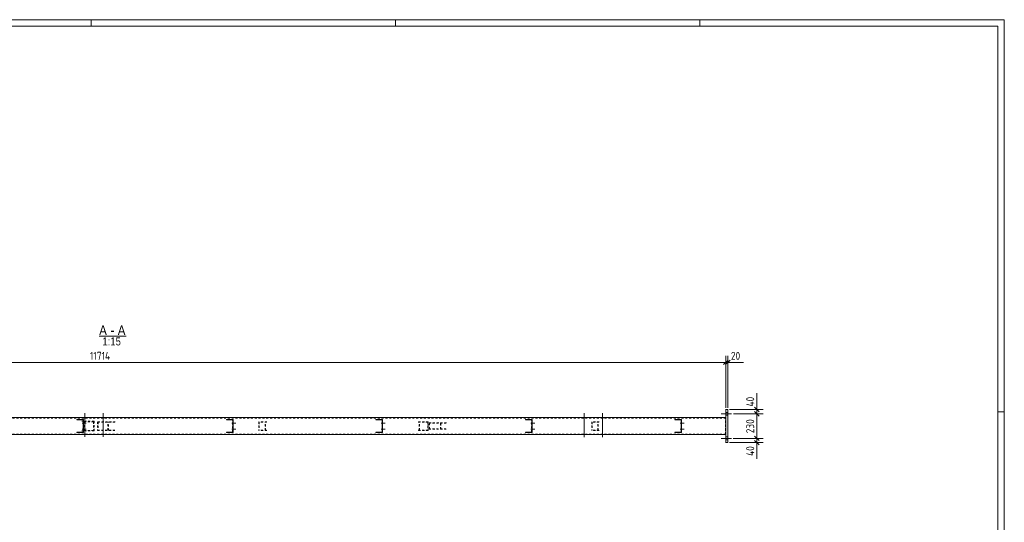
# Model space of a CAD drawing. Header units: millimetres. Extents: x 1 to 1188, y 1 to 840.
# Tile 6 of 6: x 573 to 1188, y 526 to 840. Entities that reach past the tile are written whole.
import ezdxf

# ---------------------------------------------------------------- set-up
doc = ezdxf.new("R2010")
doc.units = ezdxf.units.MM
doc.header["$LTSCALE"] = 0.6
doc.linetypes.add('XKITLINE00', pattern=[0])
doc.linetypes.add('XKITLINE02', pattern=[4, 2, -2])
for name, color, linetype, lineweight in [('Bolt', 7, 'Continuous', 0), ('DrawingSheet', 5, 'Continuous', 0), ('OtherObjectType', 1, 'Continuous', 0), ('Part', 2, 'Continuous', 0), ('Z-DIMENSIONS', 1, 'Continuous', 0)]:
    doc.layers.add(name, color=color, linetype=linetype, lineweight=lineweight)
doc.styles.add('ARIAL', font='ARIAL.TTF')
doc.styles.add('ISOCPEUR', font='ISOCPEUR.TTF')

msp = doc.modelspace()

# ---------------------------------------------------------------- linework, layer by layer
at = {"layer": 'Bolt', "color": 3, "linetype": 'XKITLINE00', "lineweight": 0}
for p, q in [((613.25, 591.06), (613.25, 591.39)), ((613.99, 579.23), (613.99, 594.06)), ((614.73, 591.06), (614.73, 591.39)), ((624.58, 591.06), (624.58, 591.39)), ((625.33, 579.23), (625.33, 594.06)), ((626.07, 591.06), (626.07, 591.39)), ((925, 591.06), (925, 591.39)), ((925.74, 579.22), (925.74, 594.05)), ((926.48, 591.06), (926.48, 591.39)), ((936.33, 591.06), (936.33, 591.39)), ((937.07, 579.22), (937.07, 594.05)), ((937.81, 591.06), (937.81, 591.39)), ((1017.62, 593.72), (1011.29, 593.72)), ((1017.67, 593.72), (1011.34, 593.72)), ((1017.73, 593.72), (1011.39, 593.72)), ((1015.28, 592.86), (1013.95, 592.86)), ((1015.3, 594.59), (1013.96, 594.59)), ((1015.33, 592.86), (1014, 592.86)), ((1015.35, 594.59), (1014.02, 594.59)), ((1015.39, 592.86), (1014.05, 592.86)), ((1015.4, 594.59), (1014.07, 594.59)), ((612.39, 587.89), (614.76, 587.89)), ((612.39, 584.22), (614.76, 584.22)), ((612.88, 588.42), (613.08, 588.42)), ((612.88, 584.76), (613.08, 584.76)), ((612.89, 587.36), (613.09, 587.36)), ((705.72, 587.89), (708.08, 587.89)), ((705.72, 584.22), (708.08, 584.22)), ((705.78, 587.89), (708.15, 587.89)), ((705.78, 584.22), (708.15, 584.22)), ((706.21, 588.42), (706.41, 588.42)), ((706.21, 584.76), (706.41, 584.76)), ((706.22, 587.36), (706.42, 587.36)), ((706.28, 588.42), (706.48, 588.42)), ((706.28, 584.76), (706.48, 584.76)), ((706.29, 587.36), (706.49, 587.36)), ((799.05, 587.89), (801.41, 587.89)), ((799.05, 584.22), (801.41, 584.22)), ((799.11, 587.89), (801.48, 587.89)), ((799.11, 584.22), (801.48, 584.22)), ((799.54, 588.42), (799.74, 588.42)), ((799.54, 584.76), (799.74, 584.76)), ((799.55, 587.36), (799.75, 587.36)), ((799.61, 588.42), (799.81, 588.42)), ((799.61, 584.76), (799.81, 584.76)), ((799.62, 587.36), (799.82, 587.36)), ((892.38, 587.89), (894.74, 587.89)), ((892.38, 584.22), (894.74, 584.22)), ((892.44, 587.89), (894.81, 587.89)), ((892.44, 584.22), (894.81, 584.22)), ((892.87, 588.42), (893.07, 588.42)), ((892.87, 584.76), (893.07, 584.76)), ((892.88, 587.36), (893.08, 587.36)), ((892.94, 588.42), (893.14, 588.42)), ((892.94, 584.76), (893.14, 584.76)), ((892.95, 587.36), (893.15, 587.36)), ((985.7, 587.89), (988.07, 587.89)), ((985.7, 584.22), (988.07, 584.22)), ((985.77, 587.89), (988.14, 587.89)), ((985.77, 584.22), (988.14, 584.22)), ((986.2, 588.42), (986.4, 588.42)), ((986.2, 584.76), (986.4, 584.76)), ((986.21, 587.36), (986.41, 587.36)), ((986.27, 588.42), (986.47, 588.42)), ((986.27, 584.76), (986.47, 584.76)), ((986.28, 587.36), (986.48, 587.36)), ((612.89, 583.69), (613.09, 583.69)), ((613.25, 580.72), (613.25, 581.06)), ((614.73, 580.72), (614.73, 581.06)), ((624.58, 580.72), (624.58, 581.06)), ((626.07, 580.72), (626.07, 581.06)), ((706.22, 583.69), (706.42, 583.69)), ((706.29, 583.69), (706.49, 583.69)), ((799.55, 583.69), (799.75, 583.69)), ((799.62, 583.69), (799.82, 583.69)), ((892.88, 583.69), (893.08, 583.69)), ((892.95, 583.69), (893.15, 583.69)), ((925, 580.72), (925, 581.06)), ((926.48, 580.72), (926.48, 581.06)), ((936.33, 580.72), (936.33, 581.06)), ((937.81, 580.72), (937.81, 581.06)), ((986.21, 583.69), (986.41, 583.69)), ((986.28, 583.69), (986.48, 583.69)), ((1017.62, 578.39), (1011.29, 578.39)), ((1017.67, 578.39), (1011.34, 578.39)), ((1017.73, 578.39), (1011.39, 578.39)), ((1015.3, 579.26), (1013.96, 579.26)), ((1015.35, 579.26), (1014.02, 579.26)), ((1015.4, 579.26), (1014.07, 579.26)), ((1015.28, 577.52), (1013.95, 577.52)), ((1015.33, 577.52), (1014, 577.52)), ((1015.39, 577.52), (1014.05, 577.52))]:
    msp.add_line(p, q, dxfattribs=at)
at = {"layer": 'DrawingSheet', "color": 2, "linetype": 'XKITLINE00', "lineweight": 0}
for p, q in [((1188, 840), (1, 840)), ((618, 836), (618, 840)), ((808, 836), (808, 840)), ((998, 836), (998, 840)), ((1188, 1), (1188, 840)), ((1188, 595), (1184, 595))]:
    msp.add_line(p, q, dxfattribs=at)
at = {"layer": 'DrawingSheet', "color": 3, "linetype": 'XKITLINE00', "lineweight": 0}
for p, q in [((1184, 836), (5, 836)), ((1184, 5), (1184, 836))]:
    msp.add_line(p, q, dxfattribs=at)
at = {"layer": 'OtherObjectType', "color": 6, "linetype": 'XKITLINE00', "lineweight": 0}
msp.add_line((622.92, 642.2), (639.86, 642.2), dxfattribs=at)
at = {"layer": 'Part', "color": 2, "linetype": 'XKITLINE00', "lineweight": 0}
for p, q in [((1015.43, 596.39), (1013.94, 596.39)), ((1014.1, 575.72), (1014.1, 596.39)), ((1015.43, 575.72), (1015.43, 596.39)), ((1014.06, 591.39), (233.14, 591.39)), ((1014.06, 591.39), (1014.06, 580.72)), ((609.06, 590.06), (613.15, 590.06)), ((609.06, 589.86), (612.95, 589.86)), ((609.15, 589.86), (609.15, 590.06)), ((612.95, 589.86), (612.95, 582.26)), ((613.15, 590.06), (613.15, 582.06)), ((702.38, 590.06), (706.49, 590.06)), ((702.38, 589.86), (706.29, 589.86)), ((702.49, 589.86), (702.49, 590.06)), ((706.29, 589.86), (706.29, 582.26)), ((706.49, 590.06), (706.49, 582.06)), ((795.71, 590.06), (799.83, 590.06)), ((795.71, 589.86), (799.63, 589.86)), ((795.83, 589.86), (795.83, 590.06)), ((799.63, 589.86), (799.63, 582.26)), ((799.83, 590.06), (799.83, 582.06)), ((889.04, 590.06), (893.16, 590.06)), ((889.04, 589.86), (892.96, 589.86)), ((889.16, 589.86), (889.16, 590.06)), ((892.96, 582.26), (892.96, 589.86)), ((893.16, 590.06), (893.16, 582.06)), ((982.37, 590.06), (986.49, 590.06)), ((982.37, 589.86), (986.29, 589.86)), ((982.49, 589.86), (982.49, 590.06)), ((986.29, 582.26), (986.29, 589.86)), ((986.49, 590.06), (986.49, 582.06)), ((1014.06, 580.72), (233.14, 580.72)), ((609.06, 582.26), (612.95, 582.26)), ((613.15, 582.06), (609.06, 582.06)), ((609.15, 582.06), (609.15, 582.26)), ((702.38, 582.26), (706.29, 582.26)), ((706.49, 582.06), (702.38, 582.06)), ((702.49, 582.06), (702.49, 582.26)), ((795.71, 582.26), (799.63, 582.26)), ((799.83, 582.06), (795.71, 582.06)), ((795.83, 582.06), (795.83, 582.26)), ((889.04, 582.26), (892.96, 582.26)), ((893.16, 582.06), (889.04, 582.06)), ((889.16, 582.06), (889.16, 582.26)), ((982.37, 582.26), (986.29, 582.26)), ((986.49, 582.06), (982.37, 582.06)), ((982.49, 582.06), (982.49, 582.26)), ((1015.43, 575.72), (1013.94, 575.72))]:
    msp.add_line(p, q, dxfattribs=at)
at = {"layer": 'Part', "color": 7, "linetype": 'XKITLINE02', "lineweight": 0}
for p, q in [((1014.06, 591.06), (233.2, 591.06)), ((1013.95, 580.72), (1013.95, 591.39)), ((1013.96, 581.06), (1013.96, 591.06)), ((1014.06, 581.06), (1014.06, 591.06)), ((609.06, 590.06), (609.06, 590.06)), ((609.06, 589.86), (609.06, 590.06)), ((609.06, 590.06), (609.06, 590.06)), ((609.06, 589.86), (609.06, 589.86)), ((619.73, 589.06), (612.12, 589.06)), ((619.38, 588.72), (612.46, 588.72)), ((612.86, 582.26), (612.86, 589.86)), ((613.06, 582.06), (613.06, 590.06)), ((613.57, 583.06), (613.57, 589.06)), ((613.91, 583.39), (613.91, 588.72)), ((619.38, 588.72), (619.38, 583.39)), ((619.73, 583.06), (619.73, 589.06)), ((632.97, 588.72), (621.94, 588.72)), ((621.94, 588.72), (621.94, 583.39)), ((632.72, 588.52), (622.19, 588.52)), ((622.19, 588.52), (622.19, 583.59)), ((628.4, 583.59), (628.4, 588.52)), ((628.65, 583.39), (628.65, 588.72)), ((702.38, 590.06), (702.38, 590.06)), ((702.38, 589.86), (702.38, 590.06)), ((702.38, 590.06), (702.38, 590.06)), ((702.38, 589.86), (702.38, 589.86)), ((706.18, 582.26), (706.18, 589.86)), ((706.38, 582.06), (706.38, 590.06)), ((727.64, 588.72), (722.58, 588.72)), ((722.58, 588.72), (722.58, 583.39)), ((727.43, 588.52), (722.78, 588.52)), ((722.78, 588.52), (722.78, 583.59)), ((726.46, 583.59), (726.46, 588.52)), ((726.67, 583.39), (726.67, 588.72)), ((795.71, 590.06), (795.71, 590.06)), ((795.71, 589.86), (795.71, 590.06)), ((795.71, 590.06), (795.71, 590.06)), ((795.71, 589.86), (795.71, 589.86)), ((799.51, 582.26), (799.51, 589.86)), ((799.71, 582.06), (799.71, 590.06)), ((828.34, 588.72), (821.25, 588.72)), ((828.13, 588.52), (821.46, 588.52)), ((822.68, 583.39), (822.68, 588.72)), ((822.89, 583.59), (822.89, 588.52)), ((828.13, 588.52), (828.13, 583.59)), ((828.34, 583.39), (828.34, 588.72)), ((839.7, 588.06), (828.83, 588.06)), ((828.83, 588.06), (828.83, 584.06)), ((828.83, 584.06), (839.7, 584.06)), ((839.43, 587.86), (829.11, 587.86)), ((829.11, 587.86), (829.11, 584.26)), ((839.43, 584.26), (829.11, 584.26)), ((835.94, 584.26), (835.94, 587.86)), ((836.21, 584.06), (836.21, 588.06)), ((889.04, 589.86), (889.04, 590.06)), ((889.04, 590.06), (889.04, 590.06)), ((889.04, 589.86), (889.04, 589.86)), ((892.84, 582.26), (892.84, 589.86)), ((893.04, 582.06), (893.04, 590.06)), ((935.09, 588.72), (930.44, 588.72)), ((930.44, 588.72), (930.44, 583.39)), ((934.88, 588.52), (930.65, 588.52)), ((930.65, 588.52), (930.65, 583.59)), ((934.33, 583.59), (934.33, 588.52)), ((934.53, 583.39), (934.53, 588.72)), ((982.37, 589.86), (982.37, 590.06)), ((982.37, 590.06), (982.37, 590.06)), ((982.37, 589.86), (982.37, 589.86)), ((986.17, 582.26), (986.17, 589.86)), ((986.37, 582.06), (986.37, 590.06)), ((1014.06, 581.06), (233.2, 581.06)), ((609.06, 582.06), (609.06, 582.26)), ((609.06, 582.26), (609.06, 582.26)), ((609.06, 582.06), (609.06, 582.06)), ((619.73, 583.06), (612.12, 583.06)), ((619.38, 583.39), (612.46, 583.39)), ((621.94, 583.39), (632.97, 583.39)), ((632.72, 583.59), (622.19, 583.59)), ((702.38, 582.06), (702.38, 582.26)), ((702.38, 582.26), (702.38, 582.26)), ((702.38, 582.06), (702.38, 582.06)), ((727.64, 583.39), (722.58, 583.39)), ((727.43, 583.59), (722.78, 583.59)), ((795.71, 582.06), (795.71, 582.26)), ((795.71, 582.26), (795.71, 582.26)), ((795.71, 582.06), (795.71, 582.06)), ((828.34, 583.39), (821.25, 583.39)), ((828.13, 583.59), (821.46, 583.59)), ((889.04, 582.06), (889.04, 582.26)), ((889.04, 582.26), (889.04, 582.26)), ((889.04, 582.06), (889.04, 582.06)), ((935.09, 583.39), (930.44, 583.39)), ((934.88, 583.59), (930.65, 583.59)), ((982.37, 582.06), (982.37, 582.26)), ((982.37, 582.26), (982.37, 582.26)), ((982.37, 582.06), (982.37, 582.06))]:
    msp.add_line(p, q, dxfattribs=at)
at = {"layer": 'Part', "color": 11, "linetype": 'XKITLINE00', "lineweight": 0}
for p, q in [((611.8, 590.06), (611.6, 589.86)), ((613.15, 590.06), (612.95, 589.86)), ((613.15, 587.36), (612.95, 587.16)), ((613.15, 586.01), (612.95, 585.81)), ((705.14, 590.06), (704.94, 589.86)), ((706.49, 590.06), (706.29, 589.86)), ((706.49, 587.36), (706.29, 587.16)), ((706.49, 586.01), (706.29, 585.81)), ((798.48, 590.06), (798.28, 589.86)), ((799.83, 590.06), (799.63, 589.86)), ((799.83, 587.36), (799.63, 587.16)), ((799.83, 586.01), (799.63, 585.81)), ((609.39, 582.26), (609.19, 582.06)), ((612.09, 582.26), (611.89, 582.06)), ((613.15, 583.32), (612.95, 583.12)), ((702.73, 582.26), (702.53, 582.06)), ((705.42, 582.26), (705.22, 582.06)), ((706.49, 583.32), (706.29, 583.12)), ((796.07, 582.26), (795.87, 582.06)), ((798.76, 582.26), (798.56, 582.06)), ((799.83, 583.32), (799.63, 583.12))]:
    msp.add_line(p, q, dxfattribs=at)
at = {"layer": 'Z-DIMENSIONS', "color": 7, "linetype": 'XKITLINE00', "lineweight": 0}
for p, q in [((1015.51, 627.26), (1012.68, 624.43)), ((1015.51, 627.26), (1012.68, 624.43)), ((1016.84, 627.26), (1014.02, 624.43)), ((1014.1, 597.39), (1014.1, 629.95)), ((1014.1, 597.39), (1014.1, 629.95)), ((1015.43, 597.39), (1015.43, 629.95)), ((233.14, 625.85), (1014.1, 625.85)), ((1014.1, 625.85), (1015.43, 625.85)), ((1015.43, 625.85), (1025.2, 625.85)), ((1015.43, 625.85), (1025.2, 625.85)), ((1033.46, 596.39), (1033.46, 606.58)), ((1033.46, 596.39), (1033.46, 606.58)), ((1016.43, 596.39), (1037.46, 596.39)), ((1032.05, 597.8), (1034.88, 594.97)), ((1033.46, 593.72), (1033.46, 596.39)), ((1018.95, 593.72), (1037.46, 593.72)), ((1018.95, 593.72), (1037.46, 593.72)), ((1032.05, 595.14), (1034.88, 592.31)), ((1032.05, 595.14), (1034.88, 592.31)), ((1033.46, 578.39), (1033.46, 593.72)), ((1018.62, 578.39), (1037.46, 578.39)), ((1018.62, 578.39), (1037.46, 578.39)), ((1032.05, 579.8), (1034.88, 576.97)), ((1032.05, 579.8), (1034.88, 576.97)), ((1033.46, 575.72), (1033.46, 578.39)), ((1016.43, 575.72), (1037.46, 575.72)), ((1032.05, 577.14), (1034.88, 574.31)), ((1033.46, 575.72), (1033.46, 565.53)), ((1033.46, 575.72), (1033.46, 565.53))]:
    msp.add_line(p, q, dxfattribs=at)
at = {"layer": 'Z-DIMENSIONS', "color": 3}
for p in [(1014.1, 625.85), (1014.1, 625.85), (1015.43, 625.85), (1033.46, 596.39), (1033.46, 593.72), (1033.46, 593.72), (1033.46, 578.39), (1033.46, 578.39), (1033.46, 575.72)]:
    msp.add_point(p, dxfattribs=at)

# ---------------------------------------------------------------- texts
at = {"layer": 'OtherObjectType', "color": 6, "style": 'ARIAL', "width": 0.85}
for s, height, p in [('A', 6, (622.92, 642.95)), ('-', 6, (630.05, 642.95)), ('A', 6, (634.52, 642.95)), ('1:15', 5, (624.9, 636.45))]:
    msp.add_text(s, height=height, dxfattribs=at).set_placement(p)
at = {"layer": 'Z-DIMENSIONS', "color": 3, "style": 'ISOCPEUR', "width": 0.85}
for s, p in [('11714', (617.17, 627.45)), ('20', (1017.31, 627.45))]:
    msp.add_text(s, height=5, dxfattribs=at).set_placement(p)
for s, p in [('40', (1031.86, 598.26)), ('230', (1031.86, 581.54)), ('40', (1031.86, 567.4))]:
    msp.add_text(s, height=5, rotation=90.00021, dxfattribs=at).set_placement(p)

doc.saveas('drawing.dxf')
